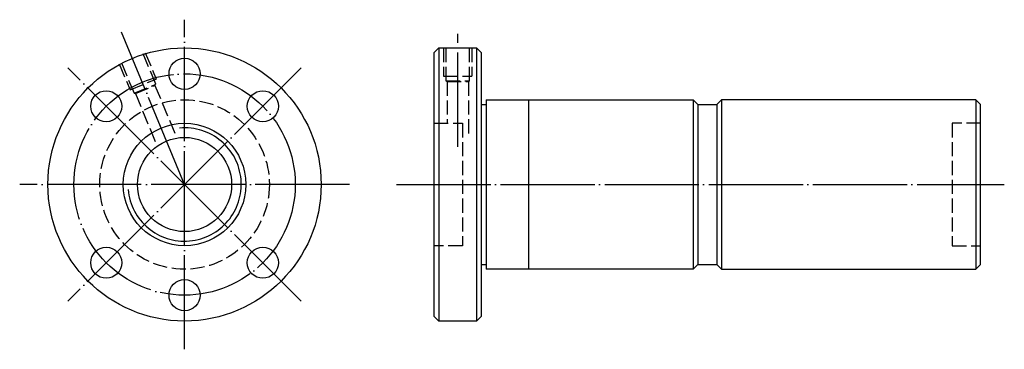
# Model space of a CAD drawing. Header units: millimetres. Extents: x 14 to 223, y 165 to 235.
import ezdxf

# ---------------------------------------------------------------- set-up
doc = ezdxf.new("R2010")
doc.units = ezdxf.units.MM
for name, pattern in [('CENTER', [22, 20, -1, 0, -1]), ('DASHED', [4, 3, -1]), ('THIN', [200000, 200000, 0])]:
    doc.linetypes.add(name, pattern=pattern)
doc.layers.add('NT', color=7, linetype='Continuous')

msp = doc.modelspace()

# ---------------------------------------------------------------- linework, layer by layer
at = {"layer": 'NT', "color": 3, "linetype": 'CENTER'}
for p, q in [((49, 165), (49, 235)), ((49, 200), (35.61, 232.34)), ((107, 208), (107, 232)), ((73.75, 224.75), (24.25, 175.25)), ((73.75, 175.25), (24.25, 224.75)), ((84, 200), (14, 200)), ((94, 200), (223.03, 200))]:
    msp.add_line(p, q, dxfattribs=at)
at = {"layer": 'NT', "color": 1, "linetype": 'DASHED'}
for p, q in [((40.67, 227.94), (42.97, 222.4)), ((104, 229), (104, 223)), ((110, 229), (110, 223)), ((35.13, 225.64), (37.43, 220.1)), ((37.43, 220.1), (42.97, 222.4)), ((104, 223), (110, 223)), ((104.5, 222), (109.5, 222)), ((104.75, 221.86), (104.75, 213)), ((109.25, 221.86), (109.25, 210)), ((38.27, 219.37), (42.89, 221.28)), ((42.71, 221.05), (47.25, 210.1)), ((38.56, 219.33), (43.09, 208.38)), ((102, 213), (108, 213)), ((108, 213), (108, 187)), ((218, 213), (212, 213)), ((212, 213), (212, 187)), ((108, 187), (102, 187)), ((212, 187), (218, 187))]:
    msp.add_line(p, q, dxfattribs=at)
at = {"layer": 'NT', "color": 16, "linetype": 'Continuous'}
for p, q in [((102, 228), (103, 229)), ((102, 172), (102, 228)), ((103, 229), (111, 229)), ((103, 229), (103, 171)), ((111, 229), (112, 228)), ((111, 229), (111, 171)), ((112, 228), (112, 172)), ((113, 218), (113, 182)), ((113, 218), (157, 218)), ((122, 218), (122, 182)), ((157, 218), (158, 217)), ((157, 218), (157, 182)), ((162, 217), (163, 218)), ((217, 218), (163, 218)), ((163, 218), (163, 182)), ((217, 218), (218, 217)), ((217, 218), (217, 182)), ((112, 217), (113, 217)), ((158, 217), (158, 183)), ((158, 217), (162, 217)), ((162, 217), (162, 183)), ((218, 183), (218, 217)), ((112, 183), (113, 183)), ((157, 182), (113, 182)), ((158, 183), (157, 182)), ((158, 183), (162, 183)), ((163, 182), (162, 183)), ((163, 182), (217, 182)), ((217, 182), (218, 183)), ((103, 171), (102, 172)), ((112, 172), (111, 171)), ((111, 171), (103, 171))]:
    msp.add_line(p, q, dxfattribs=at)
at = {"layer": 'NT', "color": 1, "linetype": 'DASHED'}
for points in [[(104.5, 229), (104.5, 222), (104.75, 221.86), (109.25, 221.86), (109.5, 222), (109.5, 229)], [(35.59, 225.84), (38.27, 219.37), (38.56, 219.33), (42.71, 221.05), (42.89, 221.28), (40.21, 227.75)]]:
    msp.add_lwpolyline(points, dxfattribs=at)
at = {"layer": 'NT', "color": 16, "linetype": 'Continuous'}
for centre, radius in [((49, 200), 29), ((49, 223.5), 3.3), ((32.38, 216.62), 3.3), ((65.62, 216.62), 3.3), ((49, 200), 13), ((49, 200), 10), ((32.38, 183.38), 3.3), ((65.62, 183.38), 3.3), ((49, 176.5), 3.3)]:
    msp.add_circle(centre, radius, dxfattribs=at)
at = {"layer": 'NT', "color": 3, "linetype": 'CENTER'}
msp.add_circle((49, 200), 23.5, dxfattribs=at)
at = {"layer": 'NT', "color": 1, "linetype": 'DASHED'}
msp.add_circle((49, 200), 18, dxfattribs=at)
at = {"layer": 'NT', "color": 5, "linetype": 'THIN'}
msp.add_arc((49, 200), 12.04, 185, 95, dxfattribs=at)

doc.saveas('drawing.dxf')
